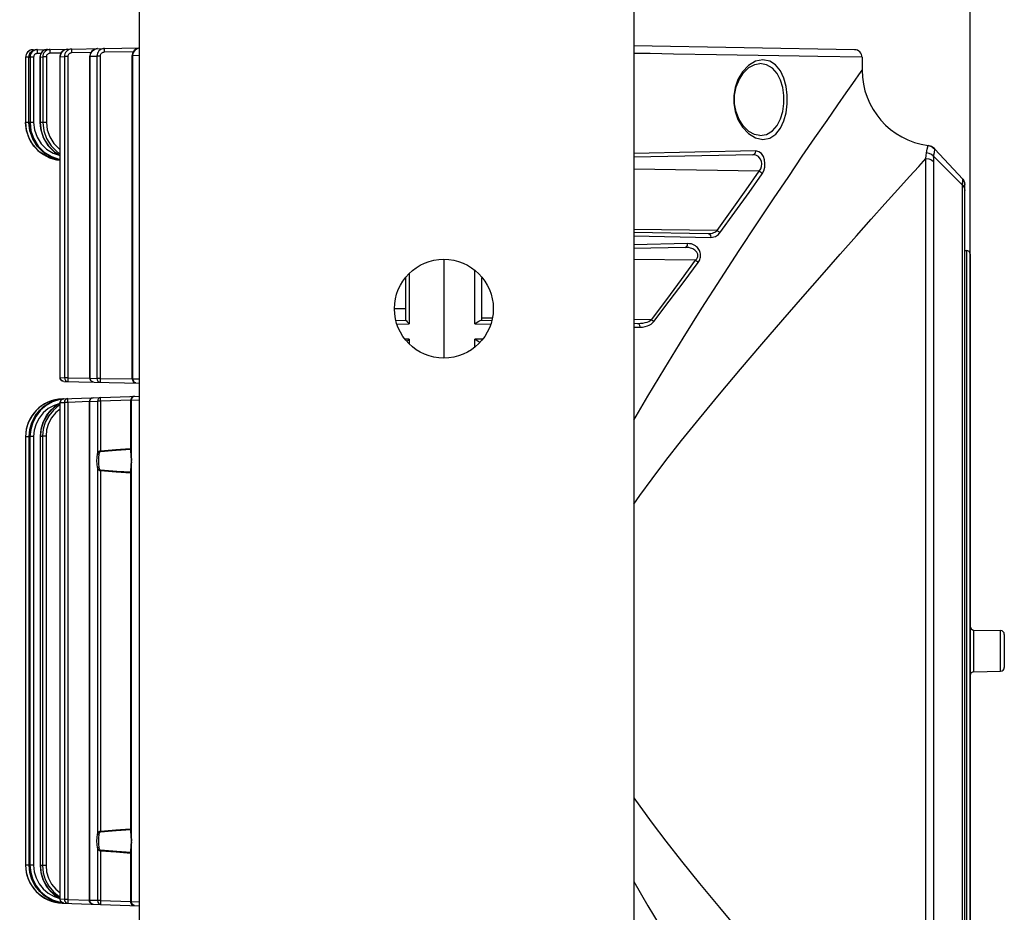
# Model space of a CAD drawing. Header units: millimetres. Extents: x 26456 to 27930, y -18123 to -17119.
# Tile 79 of 96: x 27171 to 27301, y -17384 to -17267. Entities that reach past the tile are written whole.
import ezdxf

# ---------------------------------------------------------------- set-up
doc = ezdxf.new("R2010")
doc.units = ezdxf.units.MM
doc.linetypes.add('ACAD_ISO02W100', pattern=[15, 12, -3])
for name, color, linetype in [('LJ-Y31201-03SOLIDLINE', 7, 'Continuous'), ('LJ-Y31201-04SOLIDLINE', 7, 'Continuous'), ('LJ-Y31201-18SOLIDLINE', 7, 'Continuous'), ('LJ-Y31201-19SOLIDLINE', 7, 'Continuous'), ('LJ-Y31201-27SOLIDLINE', 7, 'Continuous'), ('图层2', 7, 'ACAD_ISO02W100')]:
    doc.layers.add(name, color=color, linetype=linetype)
doc.styles.add('STYLE1', font='txt.shx')
doc.dimstyles.new('11', dxfattribs={"dimtxt": 7, "dimasz": 6, "dimexe": 1.25, "dimexo": 0.625, "dimgap": 2, "dimtad": 1, "dimtxsty": 'STYLE1', "dimcen": 2.5, "dimclrd": 3, "dimclre": 3, "dimclrt": 3, "dimadec": 0, "dimazin": 0, "dimtfac": 1, "dimtmove": 0, "dimatfit": 3, "dimfxl": 1, "dimarcsym": 0})

# ---------------------------------------------------------------- blocks, each defined once
blk = doc.blocks.new('*D3')
at = {"layer": 'Defpoints', "color": 0, "linetype": 'ByBlock', "transparency": 16777216}
for p in [(27296.16, -17151.63), (27060.71, -17278.15), (27296.16, -17297.94)]:
    blk.add_point(p, dxfattribs=at)
at = {"layer": '图层2', "color": 3, "linetype": 'ByBlock', "lineweight": -2, "transparency": 16777216}
for p, q in [((27060.71, -17276.9), (27060.71, -17149.13)), ((27296.16, -17296.69), (27296.16, -17149.13)), ((27072.71, -17151.63), (27284.16, -17151.63))]:
    blk.add_line(p, q, dxfattribs=at)
at = {"layer": '图层2', "color": 3, "linetype": 'ByBlock', "transparency": 16777216}
for points in [[(27072.71, -17149.63), (27072.71, -17153.63), (27060.71, -17151.63)], [(27284.16, -17149.63), (27284.16, -17153.63), (27296.16, -17151.63)]]:
    blk.add_solid(points, dxfattribs=at)
at = {"layer": '图层2', "color": 3, "linetype": 'ByBlock', "transparency": 16777216, "insert": (27184.74, -17139.46), "char_height": 14, "attachment_point": 5, "style": 'STYLE1'}
blk.add_mtext('235,5mm [9,270in]', dxfattribs=at)
blk = doc.blocks.new('*D4')
at = {"layer": 'Defpoints', "color": 0, "linetype": 'ByBlock', "transparency": 16777216}
for p in [(27296.16, -17182.92), (27108.71, -17350.1), (27296.16, -17402.26)]:
    blk.add_point(p, dxfattribs=at)
at = {"layer": '图层2', "color": 3, "linetype": 'ByBlock', "lineweight": -2, "transparency": 16777216}
for p, q in [((27108.71, -17348.85), (27108.71, -17180.42)), ((27296.16, -17401.01), (27296.16, -17180.42)), ((27120.71, -17182.92), (27284.16, -17182.92))]:
    blk.add_line(p, q, dxfattribs=at)
at = {"layer": '图层2', "color": 3, "linetype": 'ByBlock', "transparency": 16777216}
for points in [[(27120.71, -17180.92), (27120.71, -17184.92), (27108.71, -17182.92)], [(27284.16, -17180.92), (27284.16, -17184.92), (27296.16, -17182.92)]]:
    blk.add_solid(points, dxfattribs=at)
at = {"layer": '图层2', "color": 3, "linetype": 'ByBlock', "transparency": 16777216, "insert": (27189.34, -17170.75), "char_height": 14, "attachment_point": 5, "style": 'STYLE1'}
blk.add_mtext('187,5mm [7,380in]', dxfattribs=at)

msp = doc.modelspace()

# ---------------------------------------------------------------- linework, layer by layer
at = {"layer": 'LJ-Y31201-03SOLIDLINE', "color": 7}
for p, q in [((27280.98, -17271.04), (27251.96, -17270.53)), ((27281.96, -17272.04), (27276.15, -17271.94)), ((27268.9, -17272.36), (27267.95, -17272.56)), ((27268.5, -17272.86), (27268.5, -17272.86)), ((27269.4, -17273.01), (27268.5, -17272.86)), ((27269.81, -17272.53), (27268.9, -17272.36)), ((27270.17, -17273.47), (27269.4, -17273.01)), ((27270.59, -17273.04), (27269.81, -17272.53)), ((27281.96, -17272.04), (27281.96, -17273.73)), ((27268.5, -17282.34), (27269.4, -17282.18)), ((27267.95, -17282.63), (27268.9, -17282.84)), ((27268.5, -17282.34), (27268.5, -17282.34)), ((27268.9, -17282.84), (27269.82, -17282.66)), ((27267.98, -17284.35), (27251.96, -17284.69)), ((27267.58, -17284.85), (27251.96, -17285.18)), ((27290.41, -17284.62), (27290.53, -17284.1)), ((27290.53, -17284.1), (27290.63, -17283.64)), ((27290.66, -17283.65), (27290.66, -17283.65)), ((27290.66, -17283.65), (27290.97, -17283.73)), ((27291.04, -17283.77), (27290.66, -17283.65)), ((27291.09, -17283.78), (27290.66, -17283.65)), ((27290.97, -17283.73), (27291.27, -17283.89)), ((27291.09, -17283.78), (27291.04, -17283.77)), ((27291.47, -17284.04), (27291.09, -17283.78)), ((27291.27, -17283.89), (27291.53, -17284.11)), ((27291.51, -17284.09), (27291.47, -17284.04)), ((27295.19, -17288.08), (27291.53, -17284.11)), ((27295.19, -17288.08), (27291.53, -17284.11)), ((27290.35, -17414.87), (27290.35, -17285.33)), ((27295.17, -17288.87), (27291.37, -17285.06)), ((27291.39, -17414.43), (27291.39, -17285.77)), ((27268.43, -17287), (27251.96, -17286.76)), ((27295.17, -17288.87), (27295.19, -17288.08)), ((27295.19, -17288.08), (27295.34, -17288.28)), ((27295.34, -17288.28), (27295.43, -17288.51)), ((27295.43, -17288.51), (27295.46, -17288.76)), ((27295.46, -17411.44), (27295.46, -17288.76)), ((27295.17, -17411.32), (27295.17, -17288.87)), ((27262.91, -17294.81), (27251.96, -17294.67)), ((27251.96, -17295.02), (27261.71, -17295.22)), ((27251.96, -17295.51), (27262.07, -17295.72)), ((27259.02, -17296.54), (27251.96, -17296.69)), ((27258.69, -17297.04), (27251.96, -17297.18)), ((27226.96, -17298.6), (27226.96, -17311.6)), ((27260.07, -17298.72), (27251.96, -17298.62)), ((27231.05, -17307.08), (27231.05, -17300.12)), ((27231.96, -17306.6), (27231.96, -17301.03)), ((27231.87, -17306.6), (27233.26, -17306.63)), ((27233.29, -17306.35), (27231.96, -17306.34)), ((27254.27, -17306.56), (27251.96, -17306.54)), ((27231.05, -17307.08), (27233.1, -17307.12)), ((27251.96, -17307.02), (27252.44, -17307.03)), ((27251.96, -17307.51), (27252.71, -17307.53)), ((27232.01, -17309.1), (27231.05, -17309.12)), ((27231.05, -17310.08), (27231.05, -17309.12))]:
    msp.add_line(p, q, dxfattribs=at)
for points in [[(27257.16, -17271.61), (27254.11, -17271.56), (27251.96, -17271.53)], [(27276.15, -17271.94), (27273.67, -17271.9), (27271.01, -17271.85), (27268.28, -17271.81), (27265.55, -17271.76), (27262.81, -17271.71), (27257.16, -17271.61)], [(27267.95, -17272.56), (27267.03, -17273.12), (27266.23, -17273.96), (27265.64, -17274.95), (27265.26, -17276), (27265.08, -17277.06), (27265.08, -17278.12), (27265.26, -17279.19), (27265.63, -17280.24), (27266.22, -17281.23), (27267.02, -17282.07), (27267.95, -17282.63)], [(27268.5, -17282.34), (27267.83, -17282.21), (27267.06, -17281.78), (27266.37, -17281.11), (27265.8, -17280.24), (27265.4, -17279.23), (27265.19, -17278.14), (27265.2, -17277.02), (27265.41, -17275.94), (27265.82, -17274.93), (27266.38, -17274.07), (27267.07, -17273.4), (27267.85, -17272.98), (27268.5, -17272.86)], [(27269.82, -17282.66), (27270.6, -17282.15), (27271.21, -17281.38), (27271.67, -17280.41), (27271.96, -17279.33), (27272.11, -17278.18), (27272.11, -17277), (27271.96, -17275.86), (27271.66, -17274.77), (27271.21, -17273.81), (27270.59, -17273.04)], [(27269.4, -17282.18), (27270.18, -17281.72), (27270.79, -17281.02), (27271.24, -17280.15), (27271.53, -17279.17), (27271.68, -17278.13), (27271.68, -17277.06), (27271.53, -17276.02), (27271.24, -17275.04), (27270.78, -17274.17), (27270.17, -17273.47)], [(27280.74, -17275.47), (27281.83, -17273.91), (27281.96, -17273.73)], [(27251.96, -17319.76), (27253.8, -17316.58), (27256, -17312.9), (27258.41, -17308.98), (27260.9, -17305.02), (27263.38, -17301.15), (27265.79, -17297.46), (27268.11, -17293.95), (27270.3, -17290.67), (27272.31, -17287.7), (27274.1, -17285.06), (27275.76, -17282.65), (27277.35, -17280.35), (27278.76, -17278.31), (27279.87, -17276.71), (27280.74, -17275.47)], [(27267.58, -17284.85), (27267.78, -17284.78), (27267.93, -17284.6), (27267.98, -17284.35)], [(27268.43, -17287), (27268.64, -17286.71), (27268.75, -17286.38), (27268.78, -17286.04), (27268.72, -17285.7), (27268.57, -17285.38), (27268.33, -17285.1), (27267.99, -17284.92), (27267.58, -17284.85)], [(27268.83, -17287.36), (27269.05, -17286.95), (27269.16, -17286.49), (27269.19, -17286.01), (27269.13, -17285.54), (27268.98, -17285.09), (27268.73, -17284.71), (27268.39, -17284.45), (27267.98, -17284.35)], [(27290.35, -17285.33), (27290.38, -17284.96), (27290.41, -17284.62)], [(27291.37, -17285.06), (27291.09, -17284.84), (27290.76, -17284.69), (27290.41, -17284.62)], [(27291.37, -17285.06), (27291.46, -17284.56), (27291.53, -17284.11)], [(27251.96, -17330.8), (27252.74, -17329.68), (27254.36, -17327.46), (27256.16, -17325.08), (27258.22, -17322.45), (27260.57, -17319.52), (27263.19, -17316.34), (27265.96, -17313.04), (27268.77, -17309.75), (27271.52, -17306.56), (27274.17, -17303.52), (27276.7, -17300.63), (27279.08, -17297.94), (27281.23, -17295.51), (27283.17, -17293.34), (27284.96, -17291.33), (27286.67, -17289.42), (27288.18, -17287.73), (27289.4, -17286.38), (27290.35, -17285.33)], [(27290.35, -17285.33), (27290.73, -17285.38), (27291.09, -17285.53), (27291.39, -17285.77)], [(27291.39, -17285.77), (27291.39, -17285.4), (27291.37, -17285.06)], [(27262.91, -17294.81), (27264.86, -17292.07), (27266.7, -17289.47), (27268.43, -17287)], [(27263.27, -17295.12), (27265.24, -17292.4), (27267.09, -17289.81), (27268.83, -17287.36)], [(27268.43, -17287), (27268.59, -17287.09), (27268.74, -17287.21), (27268.83, -17287.36)], [(27295.17, -17288.87), (27295.33, -17289.08), (27295.43, -17289.31), (27295.46, -17289.56)], [(27261.71, -17295.22), (27261.93, -17295.21), (27262.13, -17295.19), (27262.3, -17295.15), (27262.46, -17295.09), (27262.59, -17295.03), (27262.71, -17294.96), (27262.82, -17294.89), (27262.91, -17294.81)], [(27261.71, -17295.22), (27261.89, -17295.29), (27262.02, -17295.47), (27262.07, -17295.72)], [(27262.07, -17295.72), (27262.29, -17295.71), (27262.48, -17295.67), (27262.66, -17295.61), (27262.82, -17295.53), (27262.95, -17295.44), (27263.07, -17295.34), (27263.18, -17295.23), (27263.27, -17295.12)], [(27262.91, -17294.81), (27263.05, -17294.89), (27263.17, -17295), (27263.27, -17295.12)], [(27258.69, -17297.04), (27258.86, -17296.97), (27258.98, -17296.79), (27259.02, -17296.54)], [(27260.41, -17299.01), (27260.5, -17298.88), (27260.57, -17298.75), (27260.62, -17298.61), (27260.67, -17298.47), (27260.7, -17298.32), (27260.71, -17298.17), (27260.71, -17298.02), (27260.69, -17297.87), (27260.66, -17297.72), (27260.62, -17297.58), (27260.56, -17297.44), (27260.49, -17297.31), (27260.41, -17297.19), (27260.31, -17297.07), (27260.19, -17296.95), (27260.05, -17296.84), (27259.89, -17296.74), (27259.71, -17296.66), (27259.51, -17296.59), (27259.28, -17296.55), (27259.02, -17296.54)], [(27260.07, -17298.72), (27260.16, -17298.64), (27260.23, -17298.55), (27260.28, -17298.45), (27260.33, -17298.35), (27260.35, -17298.25), (27260.37, -17298.15), (27260.37, -17298.04), (27260.35, -17297.94), (27260.32, -17297.84), (27260.28, -17297.74), (27260.22, -17297.65), (27260.15, -17297.56), (27260.07, -17297.47), (27259.97, -17297.39), (27259.85, -17297.31), (27259.72, -17297.24), (27259.56, -17297.17), (27259.38, -17297.12), (27259.17, -17297.07), (27258.95, -17297.04), (27258.69, -17297.04)], [(27254.27, -17306.56), (27256.28, -17303.87), (27258.22, -17301.26), (27260.07, -17298.72)], [(27254.56, -17306.8), (27256.59, -17304.13), (27258.54, -17301.53), (27260.41, -17299.01)], [(27260.07, -17298.72), (27260.2, -17298.8), (27260.32, -17298.9), (27260.41, -17299.01)], [(27231.05, -17307.08), (27231.33, -17306.89), (27231.56, -17306.74), (27231.75, -17306.63), (27231.87, -17306.6)], [(27252.44, -17307.03), (27252.81, -17307.02), (27253.14, -17306.99), (27253.44, -17306.93), (27253.7, -17306.86), (27253.92, -17306.78), (27254.11, -17306.67), (27254.27, -17306.56)], [(27252.71, -17307.53), (27253.08, -17307.51), (27253.42, -17307.46), (27253.72, -17307.37), (27253.98, -17307.26), (27254.21, -17307.13), (27254.4, -17306.97), (27254.56, -17306.8)], [(27254.27, -17306.56), (27254.38, -17306.63), (27254.47, -17306.71), (27254.56, -17306.8)], [(27252.44, -17307.03), (27252.58, -17307.1), (27252.68, -17307.28), (27252.71, -17307.53)], [(27231.68, -17309.53), (27231.56, -17309.46), (27231.33, -17309.31), (27231.05, -17309.12)], [(27251.96, -17369.4), (27252.74, -17370.51), (27254.36, -17372.74), (27256.16, -17375.12), (27258.22, -17377.75), (27260.57, -17380.68), (27263.19, -17383.86), (27265.96, -17387.16), (27268.77, -17390.45), (27271.52, -17393.64), (27274.17, -17396.68), (27276.7, -17399.56), (27279.08, -17402.25), (27281.23, -17404.68), (27283.17, -17406.85), (27284.96, -17408.86), (27286.67, -17410.78), (27288.18, -17412.46), (27289.4, -17413.81), (27290.35, -17414.87)], [(27251.96, -17380.44), (27253.8, -17383.62), (27256, -17387.3), (27258.41, -17391.21), (27260.9, -17395.18), (27263.38, -17399.05), (27265.79, -17402.74), (27268.11, -17406.25), (27270.3, -17409.53), (27272.31, -17412.5), (27274.1, -17415.13), (27275.76, -17417.55), (27277.35, -17419.85), (27278.76, -17421.88), (27279.87, -17423.49), (27280.74, -17424.72), (27281.42, -17425.7), (27281.96, -17426.47)]]:
    msp.add_lwpolyline(points, dxfattribs=at)
for centre, radius, start, end in [((27280.96, -17272.04), 1, 360, 89), ((27291.96, -17273.73), 10, 180, 262.3676), ((27294.46, -17288.76), 1, 0, 42.6868)]:
    msp.add_arc(centre, radius, start, end, dxfattribs=at)
at = {"layer": 'LJ-Y31201-04SOLIDLINE', "color": 7}
for p, q in [((27172.94, -17271.04), (27186.96, -17270.8)), ((27173.52, -17271.1), (27173.52, -17271.03)), ((27174, -17271.52), (27173.52, -17271.53)), ((27173.93, -17271.63), (27173.85, -17272.01)), ((27176.64, -17271.48), (27175.2, -17271.5)), ((27176.55, -17271.62), (27176.49, -17271.96)), ((27176.49, -17271.96), (27176.52, -17271.96)), ((27176.49, -17314.16), (27176.49, -17271.96)), ((27176.52, -17271.96), (27176.52, -17271.84)), ((27176.52, -17271.96), (27177.06, -17271.95)), ((27176.52, -17314.16), (27176.52, -17271.96)), ((27177.52, -17271.95), (27177.06, -17271.95)), ((27177.06, -17271.95), (27177.06, -17314.17)), ((27177.52, -17271.95), (27177.52, -17314.17)), ((27180.56, -17271.41), (27178.05, -17271.45)), ((27180.4, -17271.89), (27180.45, -17271.89)), ((27180.4, -17314.24), (27180.4, -17271.89)), ((27180.45, -17271.89), (27181.34, -17271.88)), ((27180.45, -17314.24), (27180.45, -17271.89)), ((27181.77, -17271.88), (27181.34, -17271.88)), ((27181.34, -17271.88), (27181.34, -17314.26)), ((27181.77, -17271.88), (27181.77, -17314.26)), ((27186.15, -17271.31), (27182.33, -17271.38)), ((27186.03, -17271.5), (27185.98, -17271.8)), ((27185.98, -17271.8), (27186.08, -17271.8)), ((27185.98, -17314.36), (27185.98, -17271.8)), ((27186.08, -17271.8), (27186.96, -17271.78)), ((27186.08, -17314.36), (27186.08, -17271.8)), ((27172.4, -17272.04), (27171.96, -17272.04)), ((27171.96, -17272.04), (27171.96, -17280.6)), ((27172.4, -17272.03), (27172.54, -17272.03)), ((27172.4, -17272.03), (27172.4, -17272.03)), ((27172.4, -17280.6), (27172.4, -17272.03)), ((27172.4, -17280.6), (27172.4, -17272.03)), ((27173.02, -17272.03), (27172.54, -17272.03)), ((27172.54, -17272.03), (27172.54, -17280.6)), ((27173.02, -17272.03), (27173.02, -17280.6)), ((27173.86, -17272.01), (27173.85, -17272.01)), ((27173.85, -17272.01), (27173.85, -17280.6)), ((27173.86, -17272.01), (27174.21, -17272)), ((27173.86, -17272.01), (27173.86, -17280.6)), ((27174.69, -17272), (27174.21, -17272)), ((27174.21, -17272), (27174.21, -17280.6)), ((27174.69, -17272), (27174.69, -17280.6)), ((27173.02, -17280.6), (27171.96, -17280.6)), ((27172.09, -17281.71), (27171.96, -17280.6)), ((27172.53, -17281.71), (27172.4, -17280.6)), ((27174.69, -17280.6), (27173.85, -17280.6)), ((27173.86, -17280.6), (27173.99, -17281.7)), ((27172.9, -17282.77), (27172.53, -17281.71)), ((27173.99, -17281.7), (27174.36, -17282.75)), ((27173.49, -17283.71), (27172.9, -17282.77)), ((27174.36, -17282.75), (27174.96, -17283.7)), ((27173.84, -17284.51), (27173.05, -17283.72)), ((27174.79, -17285.1), (27173.84, -17284.51)), ((27174.96, -17283.7), (27175.76, -17284.49)), ((27175.76, -17284.49), (27176.49, -17284.95)), ((27175.85, -17285.47), (27174.79, -17285.1)), ((27176.3, -17285.47), (27175.24, -17285.1)), ((27176.49, -17285.54), (27175.85, -17285.47)), ((27176.49, -17285.49), (27176.3, -17285.47)), ((27226.96, -17298.6), (27226.96, -17311.6)), ((27221.96, -17306.6), (27221.96, -17301.03)), ((27222.41, -17300.47), (27222.41, -17307.09)), ((27221.96, -17305.1), (27220.46, -17305.1)), ((27220.66, -17306.63), (27221.96, -17306.6)), ((27220.82, -17307.12), (27222.41, -17307.09)), ((27222.41, -17309.11), (27221.91, -17309.1)), ((27222.41, -17309.11), (27222.41, -17309.73)), ((27176.49, -17314.16), (27176.52, -17314.16)), ((27176.52, -17314.16), (27177.06, -17314.17)), ((27176.98, -17314.66), (27186.96, -17314.87)), ((27177.52, -17314.17), (27177.06, -17314.17)), ((27177.52, -17314.17), (27180.4, -17314.23)), ((27180.4, -17314.24), (27180.45, -17314.24)), ((27180.45, -17314.24), (27181.34, -17314.26)), ((27181.77, -17314.26), (27181.34, -17314.26)), ((27181.77, -17314.26), (27185.98, -17314.34)), ((27185.98, -17314.36), (27186.08, -17314.36)), ((27185.98, -17314.36), (27186, -17314.46)), ((27186.96, -17314.37), (27186.08, -17314.36)), ((27186.26, -17314.8), (27186.47, -17314.86))]:
    msp.add_line(p, q, dxfattribs=at)
for points in [[(27172.12, -17271.5), (27172.03, -17271.67), (27171.98, -17271.85), (27171.96, -17272.04)], [(27172.34, -17271.26), (27172.22, -17271.37), (27172.12, -17271.5)], [(27172.58, -17271.12), (27172.46, -17271.18), (27172.34, -17271.26)], [(27173.38, -17271.03), (27173, -17271.12), (27172.68, -17271.35), (27172.46, -17271.68), (27172.4, -17272.03)], [(27172.4, -17272.03), (27172.41, -17271.91), (27172.43, -17271.79), (27172.47, -17271.67), (27172.53, -17271.54), (27172.62, -17271.42), (27172.73, -17271.3), (27172.87, -17271.19), (27173.03, -17271.11), (27173.2, -17271.05), (27173.38, -17271.03)], [(27173.52, -17271.03), (27173.39, -17271.04), (27173.27, -17271.07), (27173.15, -17271.11), (27173.03, -17271.17), (27172.91, -17271.25), (27172.8, -17271.36), (27172.69, -17271.49), (27172.61, -17271.66), (27172.55, -17271.84), (27172.54, -17272.03)], [(27172.94, -17271.04), (27172.82, -17271.05), (27172.7, -17271.08), (27172.58, -17271.12)], [(27172.94, -17271.16), (27172.94, -17271.11), (27172.94, -17271.04)], [(27173.52, -17271.53), (27173.45, -17271.54), (27173.39, -17271.55), (27173.33, -17271.57), (27173.27, -17271.6), (27173.21, -17271.64), (27173.15, -17271.69), (27173.1, -17271.76), (27173.06, -17271.84), (27173.03, -17271.94), (27173.02, -17272.03)], [(27173.52, -17271.53), (27173.52, -17271.28), (27173.52, -17271.1)], [(27174.84, -17271.01), (27174.72, -17271.02), (27174.6, -17271.04), (27174.48, -17271.08), (27174.36, -17271.14), (27174.24, -17271.23), (27174.12, -17271.34), (27174.02, -17271.48), (27173.93, -17271.64), (27173.88, -17271.82), (27173.86, -17272.01)], [(27174.84, -17271.01), (27174.48, -17271.08), (27174.15, -17271.3), (27173.93, -17271.63)], [(27175.2, -17271), (27175.07, -17271.01), (27174.95, -17271.04), (27174.83, -17271.08), (27174.71, -17271.14), (27174.59, -17271.22), (27174.47, -17271.33), (27174.37, -17271.47), (27174.29, -17271.63), (27174.23, -17271.81), (27174.21, -17272)], [(27175.2, -17271.5), (27175.13, -17271.51), (27175.07, -17271.52), (27175.01, -17271.54), (27174.94, -17271.57), (27174.88, -17271.61), (27174.82, -17271.67), (27174.77, -17271.73), (27174.73, -17271.82), (27174.7, -17271.91), (27174.69, -17272)], [(27175.2, -17271.5), (27175.19, -17271.25), (27175.19, -17271.07), (27175.2, -17271)], [(27176.52, -17271.84), (27176.54, -17271.72), (27176.58, -17271.6), (27176.65, -17271.47), (27176.73, -17271.34), (27176.84, -17271.22), (27176.98, -17271.12), (27177.14, -17271.03), (27177.32, -17270.98), (27177.5, -17270.96)], [(27177.5, -17270.96), (27177.08, -17271.06), (27176.75, -17271.29), (27176.55, -17271.62)], [(27178.05, -17270.95), (27177.92, -17270.96), (27177.8, -17270.99), (27177.68, -17271.03), (27177.56, -17271.09), (27177.44, -17271.17), (27177.32, -17271.28), (27177.22, -17271.42), (27177.14, -17271.58), (27177.08, -17271.76), (27177.06, -17271.95)], [(27178.05, -17271.45), (27177.98, -17271.46), (27177.92, -17271.47), (27177.85, -17271.49), (27177.79, -17271.52), (27177.72, -17271.56), (27177.66, -17271.62), (27177.61, -17271.69), (27177.56, -17271.77), (27177.53, -17271.86), (27177.52, -17271.95)], [(27178.05, -17271.45), (27178.05, -17271.2), (27178.05, -17271.02), (27178.05, -17270.95)], [(27181.43, -17270.89), (27181.39, -17270.9), (27180.99, -17271), (27180.66, -17271.24), (27180.46, -17271.57), (27180.4, -17271.89)], [(27180.45, -17271.89), (27180.53, -17271.52), (27180.74, -17271.2), (27181.06, -17270.98), (27181.43, -17270.89)], [(27182.34, -17270.88), (27182.21, -17270.89), (27182.08, -17270.91), (27181.96, -17270.96), (27181.83, -17271.02), (27181.71, -17271.1), (27181.6, -17271.21), (27181.5, -17271.35), (27181.41, -17271.51), (27181.36, -17271.69), (27181.34, -17271.88)], [(27182.33, -17271.38), (27182.26, -17271.38), (27182.19, -17271.4), (27182.12, -17271.42), (27182.05, -17271.45), (27181.98, -17271.49), (27181.92, -17271.54), (27181.86, -17271.61), (27181.81, -17271.69), (27181.78, -17271.78), (27181.77, -17271.88)], [(27182.33, -17271.38), (27182.33, -17271.13), (27182.33, -17270.94), (27182.34, -17270.88)], [(27186.96, -17270.8), (27186.55, -17270.92), (27186.23, -17271.16), (27186.03, -17271.5)], [(27186.08, -17271.8), (27186.12, -17271.5), (27186.26, -17271.23), (27186.47, -17271), (27186.75, -17270.85), (27186.96, -17270.81)], [(27172.4, -17280.6), (27172.47, -17281.45), (27172.83, -17282.63), (27173.46, -17283.68), (27174.34, -17284.55), (27175.4, -17285.18), (27176.49, -17285.5)], [(27172.54, -17280.6), (27172.66, -17281.71), (27173.03, -17282.76), (27173.63, -17283.71), (27174.42, -17284.5), (27175.38, -17285.1), (27176.45, -17285.47), (27176.49, -17285.48)], [(27173.02, -17280.6), (27173.13, -17281.59), (27173.47, -17282.54), (27174.01, -17283.4), (27174.73, -17284.11), (27175.59, -17284.65), (27176.49, -17284.96)], [(27173.85, -17280.6), (27173.92, -17281.41), (27174.27, -17282.58), (27174.9, -17283.64), (27175.78, -17284.51), (27176.49, -17284.94)], [(27174.21, -17280.6), (27174.34, -17281.7), (27174.71, -17282.74), (27175.31, -17283.69), (27176.11, -17284.48), (27176.49, -17284.72)], [(27174.69, -17280.6), (27174.8, -17281.58), (27175.14, -17282.52), (27175.68, -17283.38), (27176.41, -17284.1), (27176.49, -17284.14)], [(27173.05, -17283.72), (27172.46, -17282.77), (27172.09, -17281.71)], [(27175.24, -17285.1), (27174.29, -17284.5), (27173.49, -17283.71)], [(27221.96, -17306.6), (27221.98, -17306.64), (27222.04, -17306.71), (27222.14, -17306.81), (27222.26, -17306.94), (27222.41, -17307.09)], [(27222.41, -17309.11), (27222.26, -17309.26), (27222.14, -17309.38), (27222.13, -17309.39)], [(27176.63, -17314.5), (27176.52, -17314.33), (27176.49, -17314.16)], [(27176.98, -17314.66), (27176.8, -17314.62), (27176.65, -17314.51), (27176.55, -17314.35), (27176.52, -17314.16)], [(27176.98, -17314.66), (27176.79, -17314.61), (27176.63, -17314.5)], [(27177.06, -17314.17), (27177.1, -17314.36), (27177.2, -17314.52), (27177.35, -17314.63), (27177.52, -17314.67)], [(27177.52, -17314.17), (27177.52, -17314.36), (27177.52, -17314.52), (27177.52, -17314.63), (27177.52, -17314.67)], [(27180.89, -17314.74), (27180.7, -17314.69), (27180.53, -17314.58), (27180.43, -17314.39), (27180.4, -17314.24)], [(27180.89, -17314.74), (27180.72, -17314.7), (27180.58, -17314.59), (27180.49, -17314.43), (27180.45, -17314.24)], [(27181.34, -17314.26), (27181.37, -17314.45), (27181.46, -17314.61), (27181.6, -17314.72), (27181.77, -17314.76)], [(27181.77, -17314.26), (27181.77, -17314.45), (27181.77, -17314.61), (27181.77, -17314.72), (27181.77, -17314.76)], [(27186, -17314.46), (27186.09, -17314.66), (27186.26, -17314.8)], [(27186.47, -17314.86), (27186.27, -17314.79), (27186.13, -17314.6), (27186.08, -17314.36)]]:
    msp.add_lwpolyline(points, dxfattribs=at)
for centre, radius, start, end in [((27172.96, -17272.04), 1, 91, 180), ((27176.96, -17280.6), 5, 180, 264.5357)]:
    msp.add_arc(centre, radius, start, end, dxfattribs=at)
at = {"layer": 'LJ-Y31201-18SOLIDLINE', "color": 7}
for p, q in [((27295.46, -17297.44), (27295.67, -17297.44)), ((27295.67, -17297.44), (27295.67, -17402.76)), ((27296.16, -17297.94), (27296.16, -17402.26)), ((27296.65, -17347.36), (27300.17, -17347.42)), ((27296.65, -17352.84), (27296.65, -17347.36)), ((27300.17, -17352.78), (27300.17, -17347.42)), ((27300.66, -17347.92), (27300.66, -17352.28)), ((27296.65, -17352.84), (27300.17, -17352.78))]:
    msp.add_line(p, q, dxfattribs=at)
for centre, start, end in [((27295.66, -17297.94), 0, 89), ((27296.66, -17346.86), 180, 269), ((27300.16, -17347.92), 0, 89), ((27296.66, -17353.34), 91, 180), ((27300.16, -17352.28), 271, 0)]:
    msp.add_arc(centre, 0.5, start, end, dxfattribs=at)
at = {"layer": 'LJ-Y31201-19SOLIDLINE', "color": 7}
for p, q in [((27175.84, -17317.07), (27174.93, -17317.37)), ((27176.79, -17316.94), (27175.84, -17317.07)), ((27176.53, -17317.26), (27176.5, -17317.44)), ((27176.52, -17317.44), (27176.56, -17317.25)), ((27176.78, -17316.97), (27176.79, -17316.94)), ((27176.79, -17316.94), (27186.96, -17316.59)), ((27180.38, -17317.15), (27180.35, -17317.3)), ((27180.41, -17317.3), (27180.44, -17317.11)), ((27180.41, -17317.3), (27181.41, -17317.27)), ((27181.83, -17317.27), (27181.41, -17317.27)), ((27181.41, -17317.27), (27181.41, -17324.2)), ((27185.8, -17317.13), (27181.83, -17317.27)), ((27181.83, -17317.27), (27181.83, -17323.79)), ((27185.8, -17317.11), (27185.89, -17317.11)), ((27185.8, -17324.07), (27185.8, -17317.11)), ((27185.89, -17317.11), (27185.92, -17316.92)), ((27185.89, -17317.11), (27186.96, -17317.07)), ((27185.89, -17325.08), (27185.89, -17317.11)), ((27173.36, -17318.47), (27172.77, -17319.22)), ((27174.09, -17317.84), (27173.36, -17318.47)), ((27174.93, -17317.37), (27174.09, -17317.84)), ((27174.72, -17319.16), (27175.32, -17318.41)), ((27176.5, -17317.44), (27176.52, -17317.44)), ((27176.5, -17382.76), (27176.5, -17317.44)), ((27176.52, -17317.44), (27177.06, -17317.42)), ((27176.52, -17382.76), (27176.52, -17317.44)), ((27177.5, -17317.42), (27177.06, -17317.42)), ((27177.06, -17317.42), (27177.06, -17382.78)), ((27180.36, -17317.32), (27177.5, -17317.42)), ((27177.5, -17317.42), (27177.5, -17382.78)), ((27180.35, -17317.3), (27180.41, -17317.3)), ((27180.35, -17382.9), (27180.35, -17317.3)), ((27180.41, -17382.9), (27180.41, -17317.3)), ((27174.28, -17320.01), (27174.72, -17319.16)), ((27173.98, -17321.02), (27173.9, -17321.88)), ((27173.91, -17321.88), (27174.01, -17320.93)), ((27174.01, -17320.93), (27174.28, -17320.01)), ((27172.42, -17321.94), (27171.96, -17321.94)), ((27171.96, -17321.94), (27171.96, -17378.26)), ((27172.42, -17321.92), (27172.53, -17321.92)), ((27172.42, -17321.92), (27172.42, -17321.92)), ((27172.42, -17378.27), (27172.42, -17321.92)), ((27172.42, -17378.27), (27172.42, -17321.92)), ((27173, -17321.92), (27172.53, -17321.92)), ((27172.53, -17321.92), (27172.53, -17378.28)), ((27173, -17321.92), (27173, -17378.28)), ((27173.9, -17321.88), (27173.91, -17321.88)), ((27173.9, -17378.32), (27173.9, -17321.88)), ((27173.91, -17321.88), (27174.19, -17321.87)), ((27173.91, -17378.32), (27173.91, -17321.88)), ((27174.65, -17321.87), (27174.19, -17321.87)), ((27174.19, -17321.87), (27174.19, -17378.33)), ((27174.65, -17321.87), (27174.65, -17378.33)), ((27185.84, -17324.91), (27185.84, -17325.1)), ((27185.88, -17324.87), (27185.89, -17325.08)), ((27181.41, -17326), (27181.41, -17374.2)), ((27185.8, -17374.07), (27185.8, -17326.13)), ((27185.84, -17325.1), (27185.84, -17325.28)), ((27185.89, -17375.08), (27185.89, -17325.22)), ((27181.83, -17326.41), (27181.83, -17373.79)), ((27185.8, -17374.07), (27185.8, -17374.07)), ((27185.84, -17374.91), (27185.84, -17375.1)), ((27185.84, -17375.1), (27185.84, -17375.28)), ((27185.88, -17374.87), (27185.89, -17375.08)), ((27185.89, -17383.09), (27185.89, -17375.22)), ((27181.41, -17376), (27181.41, -17382.93)), ((27181.83, -17376.41), (27181.83, -17382.93)), ((27185.8, -17383.09), (27185.8, -17376.13)), ((27172.42, -17378.26), (27171.96, -17378.26)), ((27172.42, -17378.27), (27172.42, -17378.27)), ((27172.53, -17378.28), (27172.42, -17378.27)), ((27173, -17378.28), (27172.53, -17378.28)), ((27173.9, -17378.32), (27173.91, -17378.32)), ((27174.19, -17378.33), (27173.91, -17378.32)), ((27174.65, -17378.33), (27174.19, -17378.33)), ((27172.32, -17380.13), (27172.77, -17380.98)), ((27174.72, -17381.03), (27174.28, -17380.19)), ((27172.77, -17380.98), (27173.36, -17381.73)), ((27173.36, -17381.73), (27174.09, -17382.35)), ((27175.32, -17381.79), (27174.72, -17381.03)), ((27176.05, -17382.41), (27175.32, -17381.79)), ((27174.09, -17382.35), (27174.93, -17382.82)), ((27175.84, -17383.13), (27174.93, -17382.82)), ((27175.84, -17383.13), (27176.79, -17383.25)), ((27176.5, -17382.66), (27176.05, -17382.41)), ((27176.5, -17382.76), (27176.52, -17382.76)), ((27176.53, -17382.93), (27176.5, -17382.76)), ((27177.06, -17382.78), (27176.52, -17382.76)), ((27176.56, -17382.95), (27176.52, -17382.76)), ((27176.78, -17383.23), (27176.79, -17383.25)), ((27176.79, -17383.25), (27186.96, -17383.61)), ((27177.5, -17382.78), (27177.06, -17382.78)), ((27177.5, -17382.78), (27180.36, -17382.88)), ((27180.35, -17382.9), (27180.41, -17382.9)), ((27180.38, -17383.05), (27180.35, -17382.9)), ((27181.41, -17382.93), (27180.41, -17382.9)), ((27180.44, -17383.08), (27180.41, -17382.9)), ((27181.83, -17382.93), (27181.41, -17382.93)), ((27181.83, -17382.93), (27185.8, -17383.07)), ((27185.8, -17383.09), (27185.89, -17383.09)), ((27186.96, -17383.12), (27185.89, -17383.09)), ((27185.92, -17383.27), (27185.89, -17383.09))]:
    msp.add_line(p, q, dxfattribs=at)
for points in [[(27176.88, -17316.95), (27176.36, -17317.04), (27175.24, -17317.42), (27174.24, -17318.06), (27173.43, -17318.91), (27172.83, -17319.93), (27172.49, -17321.06), (27172.42, -17321.92)], [(27172.42, -17321.92), (27172.51, -17320.97), (27172.78, -17320.05), (27173.22, -17319.2), (27173.82, -17318.45), (27174.55, -17317.83), (27175.38, -17317.36), (27176.29, -17317.05), (27176.88, -17316.95)], [(27176.75, -17317.01), (27176.45, -17317.05), (27175.52, -17317.36), (27174.68, -17317.83), (27173.94, -17318.46), (27173.34, -17319.21), (27172.9, -17320.06), (27172.63, -17320.97), (27172.53, -17321.92)], [(27176.98, -17316.94), (27176.79, -17316.98), (27176.63, -17317.09), (27176.53, -17317.26)], [(27176.56, -17317.25), (27176.65, -17317.09), (27176.8, -17316.98), (27176.98, -17316.94)], [(27177.51, -17316.92), (27177.34, -17316.96), (27177.19, -17317.07), (27177.09, -17317.23), (27177.06, -17317.42)], [(27177.5, -17317.42), (27177.5, -17317.23), (27177.5, -17317.06), (27177.5, -17316.95), (27177.51, -17316.92)], [(27180.84, -17316.8), (27180.64, -17316.85), (27180.48, -17316.97), (27180.38, -17317.15)], [(27180.44, -17317.11), (27180.53, -17316.95), (27180.67, -17316.84), (27180.84, -17316.8)], [(27181.83, -17316.77), (27181.67, -17316.81), (27181.53, -17316.92), (27181.44, -17317.08), (27181.41, -17317.27)], [(27181.83, -17317.27), (27181.82, -17317.07), (27181.82, -17316.91), (27181.83, -17316.8), (27181.83, -17316.77)], [(27185.86, -17316.86), (27185.8, -17317.03), (27185.8, -17317.11)], [(27186.28, -17316.61), (27186.12, -17316.64), (27185.97, -17316.73), (27185.86, -17316.86)], [(27185.92, -17316.92), (27186, -17316.76), (27186.13, -17316.65), (27186.28, -17316.61)], [(27176.46, -17317.56), (27175.7, -17317.81), (27174.94, -17318.24), (27174.27, -17318.8), (27173.73, -17319.48), (27173.33, -17320.25), (27173.09, -17321.07), (27173, -17321.92)], [(27176.5, -17317.54), (27175.74, -17318.02), (27174.91, -17318.87), (27174.32, -17319.89), (27173.98, -17321.02)], [(27176.5, -17317.71), (27176.36, -17317.79), (27175.61, -17318.42), (27175, -17319.18), (27174.55, -17320.02), (27174.28, -17320.93), (27174.19, -17321.87)], [(27176.5, -17318.3), (27175.93, -17318.77), (27175.38, -17319.45), (27174.98, -17320.21), (27174.73, -17321.03), (27174.65, -17321.87)], [(27175.32, -17318.41), (27176.05, -17317.78), (27176.51, -17317.53)], [(27172.77, -17319.22), (27172.32, -17320.07), (27172.05, -17320.99), (27171.96, -17321.94)], [(27181.83, -17323.79), (27183.82, -17323.62), (27185.71, -17323.48), (27185.8, -17323.48)], [(27181.83, -17323.87), (27183.88, -17323.72), (27185.8, -17323.59)], [(27181.35, -17325.1), (27181.37, -17324.65), (27181.41, -17324.2)], [(27181.41, -17324.2), (27181.43, -17324.15), (27181.44, -17324.1), (27181.46, -17324.05), (27181.48, -17324.01), (27181.51, -17323.98), (27181.53, -17323.95), (27181.55, -17323.92), (27181.58, -17323.89), (27181.6, -17323.87), (27181.64, -17323.85), (27181.67, -17323.83), (27181.71, -17323.81), (27181.76, -17323.79), (27181.83, -17323.79)], [(27181.41, -17324.2), (27181.46, -17324.23), (27181.54, -17324.25), (27181.63, -17324.26)], [(27181.57, -17325.1), (27181.58, -17324.68), (27181.63, -17324.26)], [(27181.63, -17324.26), (27181.63, -17324.21), (27181.64, -17324.17), (27181.65, -17324.12), (27181.66, -17324.09), (27181.67, -17324.05), (27181.69, -17324.02), (27181.7, -17324), (27181.71, -17323.97), (27181.72, -17323.95), (27181.74, -17323.93), (27181.76, -17323.91), (27181.78, -17323.9), (27181.8, -17323.88), (27181.83, -17323.87)], [(27181.83, -17323.79), (27181.83, -17323.82), (27181.83, -17323.85), (27181.83, -17323.87)], [(27185.8, -17324.07), (27185.8, -17324.3), (27185.82, -17324.59), (27185.84, -17324.91)], [(27185.8, -17324.18), (27185.81, -17324.32), (27185.83, -17324.49), (27185.86, -17324.67), (27185.88, -17324.87)], [(27181.41, -17326), (27181.37, -17325.55), (27181.35, -17325.1)], [(27181.41, -17326), (27181.46, -17325.97), (27181.54, -17325.95), (27181.63, -17325.94)], [(27181.83, -17326.41), (27181.74, -17326.4), (27181.66, -17326.37), (27181.59, -17326.32), (27181.53, -17326.26), (27181.48, -17326.18), (27181.44, -17326.09), (27181.41, -17326)], [(27181.63, -17325.94), (27181.58, -17325.52), (27181.57, -17325.1)], [(27181.83, -17326.32), (27181.79, -17326.31), (27181.75, -17326.28), (27181.72, -17326.24), (27181.69, -17326.18), (27181.66, -17326.11), (27181.64, -17326.03), (27181.63, -17325.94)], [(27185.8, -17326.61), (27183.95, -17326.49), (27181.83, -17326.32)], [(27181.83, -17326.41), (27181.83, -17326.38), (27181.83, -17326.35), (27181.83, -17326.32)], [(27185.89, -17325.22), (27185.85, -17325.58), (27185.81, -17325.87), (27185.8, -17326.13)], [(27185.84, -17325.28), (27185.82, -17325.59), (27185.8, -17325.87), (27185.8, -17326.13)], [(27185.89, -17325.26), (27185.89, -17325.18), (27185.89, -17325.1)], [(27185.89, -17325.28), (27185.89, -17325.29), (27185.89, -17325.26)], [(27185.8, -17326.72), (27183.89, -17326.58), (27181.83, -17326.41)], [(27181.35, -17375.1), (27181.37, -17374.65), (27181.41, -17374.2)], [(27181.41, -17374.2), (27181.43, -17374.15), (27181.44, -17374.1), (27181.46, -17374.05), (27181.48, -17374.01), (27181.51, -17373.98), (27181.53, -17373.95), (27181.55, -17373.92), (27181.58, -17373.89), (27181.6, -17373.87), (27181.64, -17373.85), (27181.67, -17373.83), (27181.71, -17373.81), (27181.76, -17373.79), (27181.83, -17373.79)], [(27181.41, -17374.2), (27181.46, -17374.23), (27181.54, -17374.25), (27181.63, -17374.26)], [(27181.63, -17374.26), (27181.63, -17374.21), (27181.64, -17374.17), (27181.65, -17374.12), (27181.66, -17374.09), (27181.67, -17374.05), (27181.69, -17374.02), (27181.7, -17374), (27181.71, -17373.97), (27181.72, -17373.95), (27181.74, -17373.93), (27181.76, -17373.91), (27181.78, -17373.9), (27181.8, -17373.88), (27181.83, -17373.87)], [(27181.83, -17373.79), (27183.82, -17373.62), (27185.71, -17373.48), (27185.8, -17373.48)], [(27181.83, -17373.87), (27183.88, -17373.72), (27185.8, -17373.59)], [(27181.83, -17373.79), (27181.83, -17373.82), (27181.83, -17373.85), (27181.83, -17373.87)], [(27185.8, -17374.07), (27185.8, -17374.3), (27185.82, -17374.59), (27185.84, -17374.91)], [(27185.8, -17374.18), (27185.81, -17374.32), (27185.83, -17374.49), (27185.86, -17374.67), (27185.88, -17374.87)], [(27181.41, -17376), (27181.37, -17375.55), (27181.35, -17375.1)], [(27181.57, -17375.1), (27181.58, -17374.68), (27181.63, -17374.26)], [(27181.63, -17375.94), (27181.58, -17375.52), (27181.57, -17375.1)], [(27185.89, -17375.22), (27185.85, -17375.58), (27185.81, -17375.87), (27185.8, -17376.13)], [(27185.84, -17375.28), (27185.82, -17375.59), (27185.8, -17375.87), (27185.8, -17376.13)], [(27185.89, -17375.26), (27185.89, -17375.18), (27185.89, -17375.1)], [(27185.89, -17375.28), (27185.89, -17375.29), (27185.89, -17375.26)], [(27181.41, -17376), (27181.46, -17375.97), (27181.54, -17375.95), (27181.63, -17375.94)], [(27181.83, -17376.41), (27181.74, -17376.4), (27181.66, -17376.37), (27181.59, -17376.32), (27181.53, -17376.26), (27181.48, -17376.18), (27181.44, -17376.09), (27181.41, -17376)], [(27181.83, -17376.32), (27181.79, -17376.31), (27181.75, -17376.28), (27181.72, -17376.24), (27181.69, -17376.18), (27181.66, -17376.11), (27181.64, -17376.03), (27181.63, -17375.94)], [(27185.8, -17376.61), (27183.95, -17376.49), (27181.83, -17376.32)], [(27181.83, -17376.41), (27181.83, -17376.38), (27181.83, -17376.35), (27181.83, -17376.32)], [(27185.8, -17376.72), (27183.89, -17376.58), (27181.83, -17376.41)], [(27171.96, -17378.26), (27172.05, -17379.21), (27172.32, -17380.13)], [(27176.88, -17383.24), (27176.29, -17383.14), (27175.38, -17382.84), (27174.55, -17382.37), (27173.82, -17381.75), (27173.22, -17380.99), (27172.78, -17380.14), (27172.51, -17379.23), (27172.42, -17378.27)], [(27172.42, -17378.27), (27172.49, -17379.16), (27172.84, -17380.29), (27173.44, -17381.31), (27174.27, -17382.16), (27175.26, -17382.79), (27176.38, -17383.17), (27176.88, -17383.24)], [(27172.53, -17378.28), (27172.63, -17379.22), (27172.9, -17380.14), (27173.34, -17380.99), (27173.94, -17381.74), (27174.68, -17382.36), (27175.52, -17382.84), (27176.45, -17383.15), (27176.75, -17383.19)], [(27173, -17378.28), (27173.09, -17379.13), (27173.33, -17379.95), (27173.73, -17380.71), (27174.27, -17381.39), (27174.94, -17381.96), (27175.7, -17382.39), (27176.46, -17382.64)], [(27173.9, -17378.32), (27173.98, -17379.2), (27174.33, -17380.33), (27174.93, -17381.35), (27175.76, -17382.2), (27176.5, -17382.66)], [(27174.28, -17380.19), (27174.01, -17379.27), (27173.91, -17378.32)], [(27174.19, -17378.33), (27174.28, -17379.27), (27174.55, -17380.17), (27175, -17381.02), (27175.61, -17381.77), (27176.36, -17382.41), (27176.5, -17382.48)], [(27174.65, -17378.33), (27174.73, -17379.17), (27174.98, -17379.99), (27175.38, -17380.75), (27175.93, -17381.43), (27176.5, -17381.9)], [(27176.98, -17383.26), (27176.79, -17383.22), (27176.63, -17383.1), (27176.53, -17382.93)], [(27176.98, -17383.26), (27176.8, -17383.22), (27176.65, -17383.11), (27176.56, -17382.95)], [(27177.06, -17382.78), (27177.09, -17382.97), (27177.19, -17383.13), (27177.34, -17383.24), (27177.51, -17383.28)], [(27177.5, -17382.78), (27177.5, -17382.97), (27177.5, -17383.13), (27177.5, -17383.24), (27177.51, -17383.28)], [(27180.84, -17383.4), (27180.64, -17383.35), (27180.48, -17383.23), (27180.38, -17383.05)], [(27180.84, -17383.4), (27180.67, -17383.35), (27180.53, -17383.24), (27180.44, -17383.08)], [(27181.41, -17382.93), (27181.44, -17383.12), (27181.53, -17383.28), (27181.67, -17383.39), (27181.83, -17383.43)], [(27181.83, -17382.93), (27181.82, -17383.12), (27181.82, -17383.28), (27181.83, -17383.39), (27181.83, -17383.43)], [(27185.86, -17383.33), (27185.8, -17383.17), (27185.8, -17383.09)], [(27186.28, -17383.59), (27186.13, -17383.54), (27186, -17383.43), (27185.92, -17383.27)], [(27186.28, -17383.59), (27186.12, -17383.55), (27185.97, -17383.47), (27185.86, -17383.33)]]:
    msp.add_lwpolyline(points, dxfattribs=at)
for centre, start, end in [((27176.96, -17321.94), 92.1995, 180), ((27176.96, -17378.26), 180, 267.8006)]:
    msp.add_arc(centre, 5, start, end, dxfattribs=at)
at = {"layer": 'LJ-Y31201-27SOLIDLINE', "color": 7}
for p, q in [((27186.96, -17450.1), (27186.96, -17250.1)), ((27251.96, -17250.1), (27251.96, -17450.1))]:
    msp.add_line(p, q, dxfattribs=at)
msp.add_circle((27226.96, -17305.1), 6.5, dxfattribs=at)

# ---------------------------------------------------------------- dimensions: what is measured, and where the dimension line sits
at = {"layer": '图层2', "color": 3, "linetype": 'ByBlock'}
for base, p1, p2, picture, middle in [((27296.15947732, -17151.62838384), (27060.70947732, -17278.14625884), (27296.15947732, -17297.93970033), '*D3', (27184.74019286, -17151.62838384)), ((27296.15947732, -17182.92138997), (27108.70947732, -17350.0983517), (27296.15947732, -17402.25700307), '*D4', (27189.34485929, -17182.92138997))]:
    dim = msp.add_linear_dim(base=base, p1=p1, p2=p2, dimstyle='11', override={"dimscale": 2, "dimdec": 1, "dimpost": 'mm'}, dxfattribs=at)
    dim.commit()
    dim.dimension.update_dxf_attribs({"geometry": picture, "text_midpoint": middle, "dimtype": 160})

doc.saveas('drawing.dxf')
